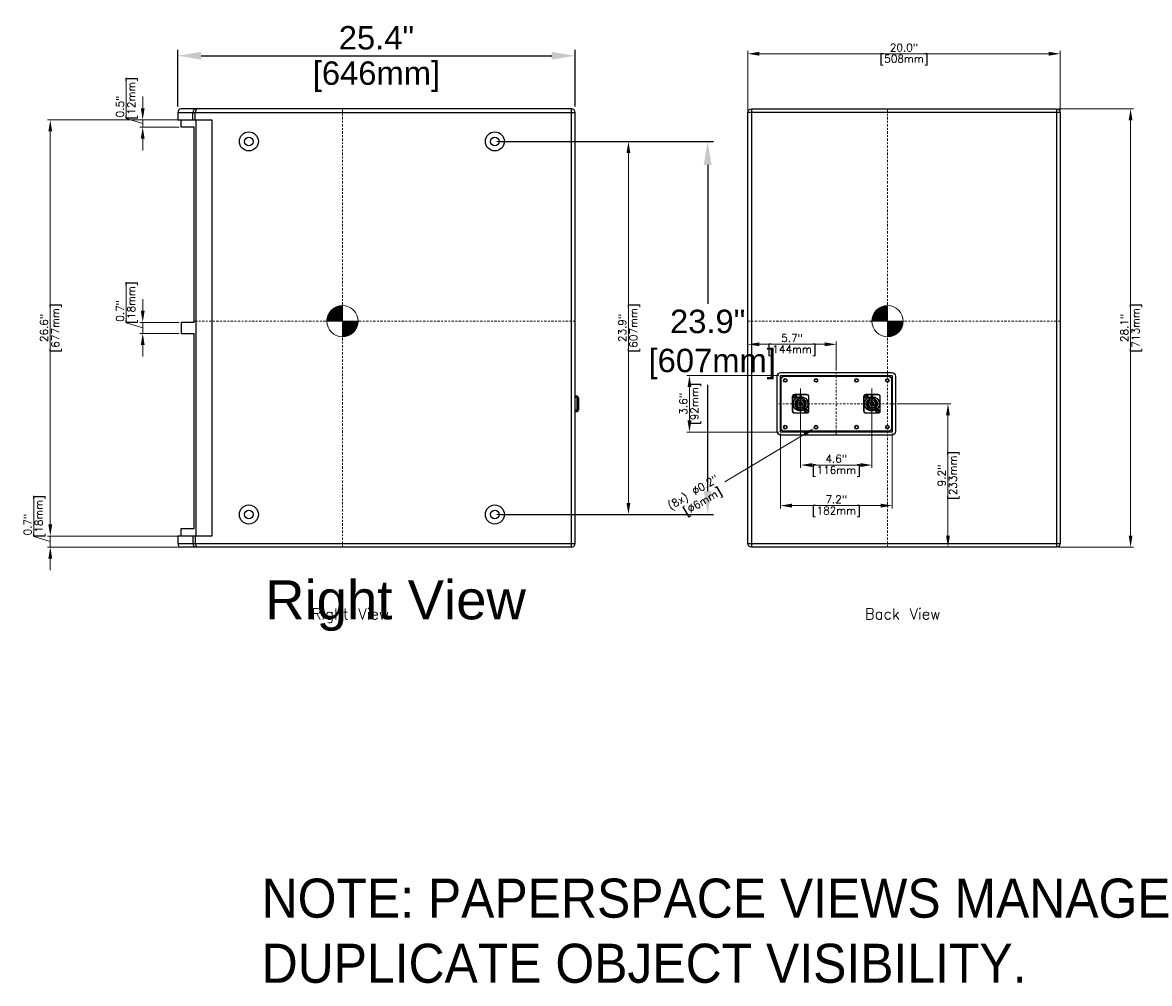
# Model space of a CAD drawing. Extents: x -3 to 142, y 13 to 135.
# Tile 3 of 3: x 70 to 142, y 30 to 91. Entities that reach past the tile are written whole.
import ezdxf
from ezdxf.enums import TextEntityAlignment as Align

# ---------------------------------------------------------------- set-up
doc = ezdxf.new("R2010")
doc.units = 0
doc.header["$LTSCALE"] = 0.125
doc.header["$MEASUREMENT"] = 0
doc.linetypes.add('CENTER', pattern=[2, 1.25, -0.25, 0.25, -0.25])
doc.layers.get('0').update_dxf_attribs({"linetype": 'CONTINUOUS', "lineweight": 5})
doc.layers.get('DEFPOINTS').update_dxf_attribs({"linetype": 'CONTINUOUS'})
for name, color, linetype, lineweight in [('es-device', 1, 'CONTINUOUS', 25), ('ES-DEVICE-WEB', 7, 'CONTINUOUS', 25), ('es-dimension', 7, 'CONTINUOUS', 5), ('ES-DIMENSION-WEB', 7, 'CONTINUOUS', 15), ('es-text', 5, 'CONTINUOUS', 5)]:
    doc.layers.add(name, color=color, linetype=linetype, lineweight=lineweight)
doc.layers.add('ES-TEXT-NOTE', color=7, linetype='CONTINUOUS', plot=False)
doc.layers.add('ES-TEXT-WEB', color=7, linetype='CONTINUOUS')
doc.styles.get("Standard").update_dxf_attribs({"font": 'txt.shx'})
doc.styles.add('TrueType', font='ARIALUNI.TTF')
doc.dimstyles.get("Standard").update_dxf_attribs({"dimscale": 0, "dimtxt": 0.4925, "dimasz": 0.7425, "dimexe": 0.18, "dimexo": 0.125, "dimgap": 0.1525, "dimtad": 0, "dimdec": 1, "dimzin": 0, "dimdsep": 46, "dimtxsty": 'Standard', "dimcen": 0, "dimclrd": 256, "dimclre": 256, "dimadec": 0, "dimazin": 0, "dimtfac": 1, "dimtdec": 1, "dimtofl": 0, "dimtmove": 1, "dimatfit": 3, "dimfxl": 0, "dimtolj": 1, "dimtzin": 0, "dimlwd": -1, "dimlwe": -1, "dimarcsym": 0})
doc.dimstyles.new('TrueType', dxfattribs={"dimscale": 1.5, "dimtxt": 1, "dimasz": 1, "dimexe": 0.25, "dimexo": 0.25, "dimgap": 0.25, "dimtad": 0, "dimtih": 1, "dimtoh": 1, "dimdec": 1, "dimzin": 0, "dimdsep": 46, "dimtxsty": 'TrueType', "dimcen": 0, "dimadec": 0, "dimazin": 0, "dimtfac": 1, "dimtdec": 1, "dimtofl": 0, "dimtmove": 1, "dimatfit": 3, "dimfxl": 0, "dimtolj": 1, "dimtzin": 0, "dimarcsym": 0})

# ---------------------------------------------------------------- blocks, each defined once
blk = doc.blocks.new('*D9')
at = {"layer": 'DEFPOINTS', "color": 0}
for p in [(99.806, 83.849), (99.806, 59.967), (113.428, 59.967)]:
    blk.add_point(p, dxfattribs=at)
at = {"layer": 'ES-DIMENSION-WEB', "color": 0, "lineweight": -2}
for p, q in [((100.181, 83.849), (113.803, 83.849)), ((113.428, 82.349), (113.428, 73.442)), ((113.428, 61.467), (113.428, 68.26)), ((100.181, 59.967), (113.803, 59.967))]:
    blk.add_line(p, q, dxfattribs=at)
at = {"layer": 'ES-DIMENSION-WEB', "color": 0}
for points in [[(113.178, 82.349), (113.678, 82.349), (113.428, 83.849)], [(113.178, 61.467), (113.678, 61.467), (113.428, 59.967)]]:
    blk.add_solid(points, dxfattribs=at)
at = {"layer": 'ES-DIMENSION-WEB', "color": 0, "insert": (113.428, 70.851), "char_height": 1.5, "attachment_point": 5, "style": 'TrueType'}
blk.add_mtext('\\A1;23.9"\\P [607mm]', dxfattribs=at)
blk = doc.blocks.new('COG')
h = blk.add_hatch()
h.set_pattern_fill('ANSI31', color=256, scale=0.1, style=0)
h.set_pattern_definition([(45, (41.252907, -178.948929), (-0.0088388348, 0.0088388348), [])])
h.paths.add_polyline_path([(0.707, 0.707, 0.198912), (0, 1), (0, 0)])
h.paths.add_polyline_path([(0, 1, 0.198912), (-0.707, 0.707), (0, 0)])
h.paths.add_polyline_path([(0, 0), (-0.707, -0.707, 0.198912), (0, -1)])
h.paths.add_polyline_path([(0, 0), (0, -1, 0.198912), (0.707, -0.707)])
for p, q in [((-0.707, -0.707), (0.707, 0.707)), ((0.707, -0.707), (-0.707, 0.707))]:
    blk.add_line(p, q)
blk.add_circle((0, 0), 1)
blk = doc.blocks.new('*D10')
at = {"layer": 'DEFPOINTS', "color": 0}
for p in [(135.758, 85.936), (135.757, 57.881), (140.501, 57.881)]:
    blk.add_point(p, dxfattribs=at)
at = {"layer": 'es-dimension'}
for p, q in [((135.883, 85.936), (140.681, 85.936)), ((140.501, 85.193), (140.501, 58.623)), ((135.882, 57.881), (140.681, 57.881))]:
    blk.add_line(p, q, dxfattribs=at)
for points in [[(140.378, 85.193), (140.625, 85.193), (140.501, 85.936)], [(140.378, 58.623), (140.625, 58.623), (140.501, 57.881)]]:
    blk.add_solid(points, dxfattribs=at)
at = {"layer": 'es-dimension', "color": 0, "char_height": 0.4925, "attachment_point": 5, "rotation": 90}
for s, insert in [('\\A1;[713mm]', (140.9, 71.908)), ('\\A1;28.1"', (140.103, 71.908))]:
    blk.add_mtext(s, dxfattribs=dict(at, insert=insert))
blk = doc.blocks.new('*D11')
at = {"layer": 'DEFPOINTS', "color": 0}
for p in [(115.993, 89.459), (115.993, 85.7), (135.993, 85.7)]:
    blk.add_point(p, dxfattribs=at)
at = {"layer": 'es-dimension'}
for p, q in [((115.993, 85.825), (115.993, 89.639)), ((135.25, 89.459), (116.735, 89.459)), ((135.993, 85.825), (135.993, 89.639))]:
    blk.add_line(p, q, dxfattribs=at)
for points in [[(116.735, 89.583), (116.735, 89.336), (115.993, 89.459)], [(135.25, 89.583), (135.25, 89.336), (135.993, 89.459)]]:
    blk.add_solid(points, dxfattribs=at)
at = {"layer": 'es-dimension', "color": 0, "char_height": 0.4925, "attachment_point": 5}
for s, insert in [('\\A1;20.0"', (125.993, 89.858)), ('\\A1;[508mm]', (125.993, 89.061))]:
    blk.add_mtext(s, dxfattribs=dict(at, insert=insert))
blk = doc.blocks.new('*D12')
at = {"layer": 'DEFPOINTS', "color": 0}
for p in [(118.08, 65.282), (125.245, 65.282), (125.245, 60.538)]:
    blk.add_point(p, dxfattribs=at)
at = {"layer": 'es-dimension'}
for p, q in [((118.08, 65.157), (118.08, 60.358)), ((125.245, 65.157), (125.245, 60.358)), ((118.822, 60.538), (124.502, 60.538))]:
    blk.add_line(p, q, dxfattribs=at)
for points in [[(118.822, 60.662), (118.822, 60.414), (118.08, 60.538)], [(124.502, 60.662), (124.502, 60.414), (125.245, 60.538)]]:
    blk.add_solid(points, dxfattribs=at)
at = {"layer": 'es-dimension', "color": 0, "char_height": 0.4925, "attachment_point": 5}
for s, insert in [('\\A1;7.2"', (121.662, 60.937)), ('\\A1;[182mm]', (121.662, 60.139))]:
    blk.add_mtext(s, dxfattribs=dict(at, insert=insert))
blk = doc.blocks.new('*D13')
at = {"layer": 'DEFPOINTS', "color": 0}
for p in [(118.119, 68.865), (112.264, 65.243), (118.119, 65.243)]:
    blk.add_point(p, dxfattribs=at)
at = {"layer": 'es-dimension'}
for p, q in [((117.994, 68.865), (112.084, 68.865)), ((112.264, 68.123), (112.264, 65.986)), ((117.994, 65.243), (112.084, 65.243))]:
    blk.add_line(p, q, dxfattribs=at)
for points in [[(112.14, 68.123), (112.387, 68.123), (112.264, 68.865)], [(112.14, 65.986), (112.387, 65.986), (112.264, 65.243)]]:
    blk.add_solid(points, dxfattribs=at)
at = {"layer": 'es-dimension', "color": 0, "char_height": 0.4925, "attachment_point": 5, "rotation": 90}
for s, insert in [('\\A1;[92mm]', (112.662, 67.054)), ('\\A1;3.6"', (111.865, 67.054))]:
    blk.add_mtext(s, dxfattribs=dict(at, insert=insert))
blk = doc.blocks.new('*D14')
at = {"layer": 'DEFPOINTS', "color": 0}
for p in [(125.442, 67.054), (125.993, 57.881), (128.81, 57.881)]:
    blk.add_point(p, dxfattribs=at)
at = {"layer": 'es-dimension'}
for p, q in [((125.567, 67.054), (128.99, 67.054)), ((128.81, 66.312), (128.81, 58.623)), ((126.118, 57.881), (128.99, 57.881))]:
    blk.add_line(p, q, dxfattribs=at)
for points in [[(128.686, 66.312), (128.934, 66.312), (128.81, 67.054)], [(128.686, 58.623), (128.934, 58.623), (128.81, 57.881)]]:
    blk.add_solid(points, dxfattribs=at)
at = {"layer": 'es-dimension', "color": 0, "char_height": 0.4925, "attachment_point": 5, "rotation": 90}
for s, insert in [('\\A1;[233mm]', (129.209, 62.467)), ('\\A1;9.2"', (128.411, 62.467))]:
    blk.add_mtext(s, dxfattribs=dict(at, insert=insert))
blk = doc.blocks.new('*D15')
at = {"layer": 'DEFPOINTS', "color": 0}
for p in [(120.262, 65.497), (120.464, 65.619)]:
    blk.add_point(p, dxfattribs=at)
at = {"layer": 'es-dimension'}
blk.add_line((114.522, 62.05), (119.625, 65.115), dxfattribs=at)
blk.add_solid([(119.562, 65.221), (119.689, 65.009), (120.262, 65.497)], dxfattribs=at)
at = {"layer": 'es-dimension', "color": 0, "insert": (112.737, 60.978), "char_height": 0.4925, "attachment_point": 5, "rotation": 30.98779}
blk.add_mtext('\\A1;(8x) ∅0.2"\\P [∅6mm]', dxfattribs=at)
blk = doc.blocks.new('*D18')
at = {"layer": 'DEFPOINTS', "color": 0}
for p in [(115.993, 70.861), (115.993, 69.062), (121.662, 69.062)]:
    blk.add_point(p, dxfattribs=at)
at = {"layer": 'es-dimension'}
for p, q in [((115.993, 69.187), (115.993, 71.041)), ((120.92, 70.861), (116.735, 70.861)), ((121.662, 69.187), (121.662, 71.041))]:
    blk.add_line(p, q, dxfattribs=at)
for points in [[(116.735, 70.985), (116.735, 70.738), (115.993, 70.861)], [(120.92, 70.985), (120.92, 70.738), (121.662, 70.861)]]:
    blk.add_solid(points, dxfattribs=at)
at = {"layer": 'es-dimension', "color": 0, "char_height": 0.4925, "attachment_point": 5}
for s, insert in [('\\A1;5.7"', (118.828, 71.26)), ('\\A1;[144mm]', (118.828, 70.463))]:
    blk.add_mtext(s, dxfattribs=dict(at, insert=insert))
blk = doc.blocks.new('cover-1')
blk.add_lwpolyline([(-3.335, 1.76), (3.335, 1.76, -0.414214), (3.531, 1.563), (3.531, -1.563, -0.414214), (3.335, -1.76), (-3.335, -1.76, -0.414214), (-3.531, -1.563), (-3.531, 1.563, -0.414214)], format="xyb", close=True)
for centre, radius in [((-3.268, 1.496), 0.0984), ((-1.299, 1.496), 0.0984), ((1.299, 1.496), 0.0984), ((3.268, 1.496), 0.0984), ((-2.657, 0.482), 0.0984), ((-2.283, 0), 0.472), ((1.909, 0.482), 0.0984), ((2.283, 0), 0.472), ((-1.909, -0.482), 0.0984), ((2.657, -0.482), 0.0984), ((-3.268, -1.496), 0.0984), ((-1.299, -1.496), 0.0984), ((1.299, -1.496), 0.0984), ((3.268, -1.496), 0.0984)]:
    blk.add_circle(centre, radius)
blk = doc.blocks.new('NL-4')
for p, q in [((-0.336, 0.067), (-0.341, 0.073)), ((-0.335, 0.097), (-0.222, 0.097)), ((-0.319, 0.067), (-0.313, 0.073)), ((-0.241, 0.03), (-0.241, 0.097)), ((-0.236, 0.097), (-0.228, 0.089)), ((-0.228, 0.089), (-0.217, 0.089)), ((-0.228, 0.089), (-0.228, -0.01)), ((-0.225, 0.266), (-0.149, 0.191)), ((-0.225, 0.09), (-0.199, 0.09)), ((-0.217, 0.09), (-0.217, 0.066)), ((-0.097, 0.056), (-0.126, 0.073)), ((-0.122, 0.373), (-0.106, 0.373)), ((-0.1, 0.381), (-0.104, 0.396)), ((-0.102, 0.38), (-0.102, 0.333)), ((-0.098, 0.055), (0.098, 0.055)), ((-0.091, 0.066), (-0.091, 0.104)), ((-0.022, 0.119), (-0.069, 0.119)), ((-0.043, 0.375), (-0.049, 0.381)), ((-0.043, 0.368), (-0.049, 0.361)), ((-0.042, 0.395), (-0.043, 0.407)), ((0.04, 0.132), (-0.02, 0.132)), ((-0.007, 0.124), (-0.013, 0.114)), ((0.027, 0.119), (0.006, 0.119)), ((0.063, 0.119), (0.029, 0.119)), ((0.042, 0.395), (0.043, 0.407)), ((0.043, 0.375), (0.049, 0.381)), ((0.043, 0.368), (0.049, 0.361)), ((0.063, 0.093), (0.063, 0.131)), ((0.1, 0.381), (0.104, 0.396)), ((0.102, 0.38), (0.102, 0.337)), ((0.106, 0.373), (0.122, 0.373)), ((0.225, 0.266), (0.149, 0.191)), ((0.171, 0.171), (0.155, 0.155)), ((0.222, 0.096), (0.205, 0.096)), ((0.217, 0.094), (0.206, 0.094)), ((0.217, 0.066), (0.217, 0.094)), ((0.228, 0.089), (0.217, 0.089)), ((0.335, 0.097), (0.222, 0.097)), ((0.228, 0.089), (0.236, 0.097)), ((0.228, 0.031), (0.228, 0.089)), ((0.228, 0.007), (0.238, 0.013)), ((0.228, -0.089), (0.228, 0.007)), ((0.241, 0.023), (0.241, 0.097)), ((0.293, 0.195), (0.291, 0.192)), ((0.319, 0.067), (0.313, 0.073)), ((0.336, 0.067), (0.341, 0.073)), ((-0.336, -0.067), (-0.341, -0.073)), ((-0.335, -0.097), (-0.222, -0.097)), ((-0.319, -0.067), (-0.313, -0.073)), ((-0.272, -0.223), (-0.27, -0.22)), ((-0.241, -0.023), (-0.241, -0.097)), ((-0.23, -0.007), (-0.24, -0.013)), ((-0.228, -0.089), (-0.236, -0.097)), ((-0.228, -0.034), (-0.228, -0.089)), ((-0.228, -0.089), (-0.217, -0.089)), ((-0.225, -0.266), (-0.149, -0.191)), ((-0.222, -0.096), (-0.205, -0.096)), ((-0.217, -0.066), (-0.217, -0.094)), ((-0.217, -0.094), (-0.206, -0.094)), ((-0.171, -0.171), (-0.155, -0.155)), ((-0.098, -0.055), (0.098, -0.055)), ((-0.073, -0.357), (-0.065, -0.35)), ((-0.065, -0.388), (-0.073, -0.395)), ((-0.063, -0.093), (-0.063, -0.131)), ((-0.063, -0.119), (-0.029, -0.119)), ((-0.043, -0.368), (-0.049, -0.361)), ((-0.043, -0.375), (-0.049, -0.381)), ((-0.04, -0.132), (0.02, -0.132)), ((-0.027, -0.119), (-0.006, -0.119)), ((0.007, -0.124), (0.013, -0.114)), ((0.022, -0.119), (0.069, -0.119)), ((0.043, -0.368), (0.049, -0.361)), ((0.043, -0.375), (0.049, -0.381)), ((0.073, -0.357), (0.065, -0.35)), ((0.065, -0.388), (0.073, -0.395)), ((0.091, -0.066), (0.091, -0.104)), ((0.091, -0.066), (0.091, -0.104)), ((0.097, -0.056), (0.126, -0.073)), ((0.097, -0.056), (0.126, -0.073)), ((0.225, -0.266), (0.149, -0.191)), ((0.225, -0.09), (0.199, -0.09)), ((0.217, -0.09), (0.217, -0.066)), ((0.228, -0.089), (0.217, -0.089)), ((0.335, -0.097), (0.222, -0.097)), ((0.236, -0.097), (0.228, -0.089)), ((0.241, -0.031), (0.241, -0.097)), ((0.319, -0.067), (0.313, -0.073)), ((0.336, -0.067), (0.341, -0.073))]:
    blk.add_line(p, q)
at = {"flags": 128}
for points in [[(-0.374, 0.61), (0.374, 0.61, -0.414214), (0.512, 0.472), (0.512, -0.472, -0.414214), (0.374, -0.61), (-0.374, -0.61, -0.414214), (-0.512, -0.472), (-0.512, 0.472, -0.414214), (-0.374, 0.61)], [(-0.374, 0.594), (0.374, 0.594, -0.414214), (0.496, 0.472), (0.496, -0.472, -0.414214), (0.374, -0.594), (-0.374, -0.594, -0.414214), (-0.496, -0.472), (-0.496, 0.472, -0.414214)], [(-0.319, 0.067), (-0.319, -0.067), (-0.336, -0.067, -0.098685), (-0.336, 0.067), (-0.319, 0.067)], [(-0.106, 0.336), (-0.122, 0.336), (-0.122, 0.373, -0.340527), (-0.104, 0.396, -0.129697), (0.104, 0.396, -0.340527), (0.122, 0.373), (0.122, 0.336), (0.106, 0.336), (0.106, 0.373, 0.340527), (0.1, 0.381, 0.129697), (-0.1, 0.381, 0.340527), (-0.106, 0.373)], [(-0.055, 0.366), (-0.055, 0.374), (-0.043, 0.387, -0.055823), (0.043, 0.387), (0.055, 0.374), (0.055, 0.366), (0.043, 0.356, 0.060785), (-0.043, 0.356)], [(-0.043, 0.368), (-0.043, 0.375, -0.057502), (0.043, 0.375), (0.043, 0.368, 0.058712), (-0.043, 0.368)], [(0.319, -0.067), (0.319, 0.067), (0.336, 0.067, -0.098685), (0.336, -0.067), (0.319, -0.067)], [(0.055, -0.366), (0.055, -0.374), (0.043, -0.387, -0.055823), (-0.043, -0.387), (-0.055, -0.374), (-0.055, -0.366), (-0.043, -0.356, 0.060785), (0.043, -0.356)], [(0.043, -0.368), (0.043, -0.375, -0.057502), (-0.043, -0.375), (-0.043, -0.368, 0.058712), (0.043, -0.368)]]:
    blk.add_lwpolyline(points, format="xyb", close=True, dxfattribs=at)
for points in [[(-0.341, 0.073), (-0.334, 0.079), (-0.319, 0.079), (-0.307, 0.067), (-0.307, -0.067), (-0.319, -0.079), (-0.334, -0.079), (-0.341, -0.073)], [(-0.047, 0.579), (0.047, 0.579), (0, 0.497), (-0.047, 0.579)], [(0.341, -0.073), (0.334, -0.079), (0.319, -0.079), (0.307, -0.067), (0.307, 0.067), (0.319, 0.079), (0.334, 0.079), (0.341, 0.073)]]:
    blk.add_lwpolyline(points, dxfattribs=at)
for points in [[(-0.312, 0.156), (-0.217, 0.156, 0.668179), (-0.211, 0.169), (-0.266, 0.225)], [(-0.222, -0.045), (-0.24, -0.013, -0.198912), (-0.246, 0.032), (-0.235, 0.029, 0.198887), (-0.23, -0.007), (-0.226, -0.014)], [(0.123, 0.334), (0.123, 0.393, 0.153023), (-0.123, 0.393), (-0.123, 0.334)], [(-0.111, 0.336), (-0.111, 0.373, -0.340527), (-0.102, 0.385, -0.037545), (-0.043, 0.396), (-0.042, 0.395, -0.052555), (0.042, 0.395), (0.043, 0.396, -0.037545), (0.102, 0.385, -0.340527), (0.111, 0.373), (0.111, 0.336)], [(-0.042, 0.131), (-0.013, 0.114, 0.198905), (0.032, 0.108), (0.029, 0.12, -0.198912), (-0.007, 0.124), (-0.026, 0.135)], [(0.312, 0.156), (0.217, 0.156, -0.668179), (0.211, 0.169), (0.266, 0.225)], [(0.223, 0.04), (0.238, 0.013, -0.198912), (0.244, -0.032), (0.233, -0.029, 0.198887), (0.228, 0.007), (0.226, 0.011)], [(-0.312, -0.156), (-0.217, -0.156, -0.668179), (-0.211, -0.169), (-0.266, -0.225)], [(-0.073, -0.357), (-0.073, -0.395, 0.091445), (0.073, -0.395), (0.073, -0.357)], [(-0.065, -0.342), (-0.065, -0.388, 0.083069), (0.065, -0.388), (0.065, -0.342)], [(0.042, -0.131), (0.013, -0.114, 0.198905), (-0.032, -0.108), (-0.029, -0.12, -0.198912), (0.007, -0.124), (0.026, -0.135)], [(0.312, -0.156), (0.217, -0.156, 0.668179), (0.211, -0.169), (0.266, -0.225)]]:
    blk.add_lwpolyline(points, format="xyb", dxfattribs=at)
for centre, radius in [((-0.374, 0.472), 0.118), ((0, 0), 0.465), ((-0.374, 0.472), 0.0689), ((0, 0), 0.348), ((0.374, -0.472), 0.118), ((0.374, -0.472), 0.0689)]:
    blk.add_circle(centre, radius)
for radius, start, end in [(0.364, 109.74359, 258.46396), (0.356, 110.19864, 259.49591), (0.226, 156.60443, 225), (0.242, 1.31418, 158.19563), (0.219, 155.71467, 225), (0.146, 64.37797, 150), (0.138, 62.79711, 150), (0.112, 143.80555, 235.84708), (0.112, 323.80555, 55.84708), (0.356, 280.50409, 69.80136), (0.364, 281.53604, 70.25641), (0.352, 33.63889, 73.10415), (0.219, 335.71467, 45), (0.226, 336.60443, 45), (0.352, 219.37151, 253.10415), (0.242, 203.27796, 352.74733), (0.138, 242.79711, 330), (0.146, 244.37797, 330)]:
    blk.add_arc((0, 0), radius, start, end)
blk = doc.blocks.new('*D22')
at = {"layer": 'DEFPOINTS', "color": 0}
for p in [(119.379, 68.054), (123.946, 68.054), (123.946, 63.134)]:
    blk.add_point(p, dxfattribs=at)
at = {"layer": 'es-dimension'}
for p, q in [((119.379, 67.929), (119.379, 62.954)), ((123.946, 67.929), (123.946, 62.954)), ((120.121, 63.134), (123.203, 63.134))]:
    blk.add_line(p, q, dxfattribs=at)
for points in [[(120.121, 63.258), (120.121, 63.011), (119.379, 63.134)], [(123.203, 63.258), (123.203, 63.011), (123.946, 63.134)]]:
    blk.add_solid(points, dxfattribs=at)
at = {"layer": 'es-dimension', "color": 0, "char_height": 0.4925, "attachment_point": 5}
for s, insert in [('\\A1;4.6"', (121.662, 63.533)), ('\\A1;[116mm]', (121.662, 62.736))]:
    blk.add_mtext(s, dxfattribs=dict(at, insert=insert))
blk = doc.blocks.new('NL-4-side')
for p, q in [((-0.512, 0.135), (0.512, 0.135)), ((-0.396, 0.149), (-0.396, 0)), ((0.39, 0.225), (-0.39, 0.225)), ((0.396, 0.149), (0.396, 0))]:
    blk.add_line(p, q)
at = {"flags": 128}
blk.add_lwpolyline([(-0.512, 0), (0.512, 0), (0.512, 0.135, 0.414214), (0.499, 0.149), (-0.499, 0.149, 0.414214), (-0.512, 0.135)], format="xyb", close=True, dxfattribs=at)
blk.add_lwpolyline([(-0.39, 0.149), (-0.39, 0.225, -0.414214), (-0.383, 0.231), (0.383, 0.231, -0.414214), (0.39, 0.225), (0.39, 0.149)], format="xyb", dxfattribs=at)
blk = doc.blocks.new('*D32')
at = {"layer": 'DEFPOINTS', "color": 0}
for p in [(79.504, 85.227), (71.346, 58.59), (79.504, 58.59)]:
    blk.add_point(p, dxfattribs=at)
at = {"layer": 'es-dimension'}
for p, q in [((79.379, 85.227), (71.166, 85.227)), ((71.346, 84.485), (71.346, 59.332)), ((79.379, 58.59), (71.166, 58.59))]:
    blk.add_line(p, q, dxfattribs=at)
for points in [[(71.222, 84.485), (71.47, 84.485), (71.346, 85.227)], [(71.222, 59.332), (71.47, 59.332), (71.346, 58.59)]]:
    blk.add_solid(points, dxfattribs=at)
at = {"layer": 'es-dimension', "color": 0, "char_height": 0.4925, "attachment_point": 5, "rotation": 90}
for s, insert in [('\\A1;[677mm]', (71.745, 71.908)), ('\\A1;26.6"', (70.947, 71.908))]:
    blk.add_mtext(s, dxfattribs=dict(at, insert=insert))
blk = doc.blocks.new('*D33')
at = {"layer": 'DEFPOINTS', "color": 0}
for p in [(79.719, 85.231), (77.263, 84.759), (79.719, 84.759)]:
    blk.add_point(p, dxfattribs=at)
at = {"layer": 'es-dimension'}
for p, q in [((76.21, 85.311), (76.21, 87.914)), ((77.263, 85.974), (77.263, 86.716)), ((77.263, 84.995), (76.21, 85.311)), ((79.594, 85.231), (77.083, 85.231)), ((77.263, 85.231), (77.263, 84.759)), ((79.594, 84.759), (77.083, 84.759)), ((77.263, 84.016), (77.263, 83.274))]:
    blk.add_line(p, q, dxfattribs=at)
for points in [[(77.14, 85.974), (77.387, 85.974), (77.263, 85.231)], [(77.14, 84.016), (77.387, 84.016), (77.263, 84.759)]]:
    blk.add_solid(points, dxfattribs=at)
at = {"layer": 'es-dimension', "color": 0, "char_height": 0.4925, "attachment_point": 5, "rotation": 90}
for s, insert in [('\\A1;[12mm]', (76.608, 86.613)), ('\\A1;0.5"', (75.811, 86.079))]:
    blk.add_mtext(s, dxfattribs=dict(at, insert=insert))
blk = doc.blocks.new('*D34')
at = {"layer": 'DEFPOINTS', "color": 0}
for p in [(79.74, 58.59), (71.346, 57.881), (79.74, 57.881)]:
    blk.add_point(p, dxfattribs=at)
at = {"layer": 'es-dimension'}
for p, q in [((70.292, 58.551), (70.292, 61.155)), ((71.346, 59.332), (71.346, 60.075)), ((71.346, 58.235), (70.292, 58.551)), ((79.615, 58.59), (71.166, 58.59)), ((71.346, 58.59), (71.346, 57.881)), ((79.615, 57.881), (71.166, 57.881)), ((71.346, 57.138), (71.346, 56.396))]:
    blk.add_line(p, q, dxfattribs=at)
for points in [[(71.222, 59.332), (71.47, 59.332), (71.346, 58.59)], [(71.222, 57.138), (71.47, 57.138), (71.346, 57.881)]]:
    blk.add_solid(points, dxfattribs=at)
at = {"layer": 'es-dimension', "color": 0, "char_height": 0.4925, "attachment_point": 5, "rotation": 90}
for s, insert in [('\\A1;[18mm]', (70.691, 59.853)), ('\\A1;0.7"', (69.893, 59.319))]:
    blk.add_mtext(s, dxfattribs=dict(at, insert=insert))
blk = doc.blocks.new('*D35')
at = {"layer": 'DEFPOINTS', "color": 0}
for p in [(79.719, 72.267), (77.263, 71.558), (79.719, 71.558)]:
    blk.add_point(p, dxfattribs=at)
at = {"layer": 'es-dimension'}
for p, q in [((76.21, 72.228), (76.21, 74.832)), ((77.263, 73.009), (77.263, 73.752)), ((77.263, 71.912), (76.21, 72.228)), ((79.594, 72.267), (77.083, 72.267)), ((77.263, 72.267), (77.263, 71.558)), ((79.594, 71.558), (77.083, 71.558)), ((77.263, 70.816), (77.263, 70.073))]:
    blk.add_line(p, q, dxfattribs=at)
for points in [[(77.14, 73.009), (77.387, 73.009), (77.263, 72.267)], [(77.14, 70.816), (77.387, 70.816), (77.263, 71.558)]]:
    blk.add_solid(points, dxfattribs=at)
at = {"layer": 'es-dimension', "color": 0, "char_height": 0.4925, "attachment_point": 5, "rotation": 90}
for s, insert in [('\\A1;[18mm]', (76.608, 73.53)), ('\\A1;0.7"', (75.811, 72.997))]:
    blk.add_mtext(s, dxfattribs=dict(at, insert=insert))
blk = doc.blocks.new('*D40')
at = {"layer": 'DEFPOINTS', "color": 0}
for p in [(104.944, 89.332), (79.504, 85.7), (104.944, 85.7)]:
    blk.add_point(p, dxfattribs=at)
at = {"layer": 'ES-DIMENSION-WEB', "color": 0, "lineweight": -2}
for p, q in [((79.504, 86.075), (79.504, 89.707)), ((104.944, 86.075), (104.944, 89.707)), ((81.004, 89.332), (103.444, 89.332))]:
    blk.add_line(p, q, dxfattribs=at)
at = {"layer": 'ES-DIMENSION-WEB', "color": 0}
for points in [[(81.004, 89.582), (81.004, 89.082), (79.504, 89.332)], [(103.444, 89.582), (103.444, 89.082), (104.944, 89.332)]]:
    blk.add_solid(points, dxfattribs=at)
at = {"layer": 'ES-DIMENSION-WEB', "color": 0, "char_height": 1.5, "attachment_point": 5, "style": 'TrueType'}
for s, insert in [('\\A1;25.4"', (92.224, 90.473)), ('\\A1;[646mm]', (92.224, 87.994))]:
    blk.add_mtext(s, dxfattribs=dict(at, insert=insert))
blk = doc.blocks.new('duplicate_objects_note')
at = {"insert": (0, 0), "char_height": 2.5, "width": 70.3349, "attachment_point": 1, "style": 'TrueType'}
blk.add_mtext('NOTE: PAPERSPACE VIEWS MANAGE DUPLICATE OBJECT VISIBILITY. ', dxfattribs=at)
blk = doc.blocks.new('*D42')
at = {"layer": 'DEFPOINTS', "color": 0}
for p in [(99.806, 83.849), (99.806, 59.967), (108.354, 59.967)]:
    blk.add_point(p, dxfattribs=at)
at = {"layer": 'es-dimension'}
for p, q in [((99.931, 83.849), (108.534, 83.849)), ((108.354, 83.107), (108.354, 60.71)), ((99.931, 59.967), (108.534, 59.967))]:
    blk.add_line(p, q, dxfattribs=at)
for points in [[(108.231, 83.107), (108.478, 83.107), (108.354, 83.849)], [(108.231, 60.71), (108.478, 60.71), (108.354, 59.967)]]:
    blk.add_solid(points, dxfattribs=at)
at = {"layer": 'es-dimension', "color": 0, "char_height": 0.4925, "attachment_point": 5, "rotation": 90}
for s, insert in [('\\A1;[607mm]', (108.753, 71.908)), ('\\A1;23.9"', (107.956, 71.908))]:
    blk.add_mtext(s, dxfattribs=dict(at, insert=insert))

msp = doc.modelspace()

# ---------------------------------------------------------------- linework, layer by layer
at = {"linetype": 'CENTER'}
for p, q in [((90.046, 57.881), (90.046, 85.936)), ((124.943, 57.881), (124.943, 85.936)), ((104.944, 72.342), (80.56, 72.342)), ((115.993, 72.342), (135.993, 72.342)), ((121.662, 65.046), (121.662, 69.062)), ((119.379, 66.054), (119.379, 68.054)), ((123.946, 66.054), (123.946, 68.054)), ((125.442, 67.054), (117.883, 67.054))]:
    msp.add_line(p, q, dxfattribs=at)
at = {"layer": 'es-device'}
for p, q in [((104.71, 85.936), (79.74, 85.936)), ((104.71, 57.881), (104.71, 85.936)), ((116.229, 85.936), (116.229, 57.881)), ((135.758, 85.936), (135.757, 57.881)), ((79.504, 85.704), (79.504, 85.231)), ((79.504, 85.7), (104.944, 85.7)), ((79.504, 85.231), (81.694, 85.231)), ((80.479, 85.231), (80.479, 85.704)), ((80.629, 85.231), (80.629, 85.704)), ((80.685, 58.593), (80.685, 85.231)), ((81.694, 85.231), (81.694, 58.59)), ((104.944, 58.117), (104.944, 85.7)), ((135.993, 85.7), (115.993, 85.7)), ((81.694, 58.59), (79.504, 58.59)), ((79.504, 58.59), (79.504, 58.117)), ((80.479, 58.59), (80.479, 58.117)), ((80.629, 58.59), (80.629, 58.117)), ((79.504, 58.117), (104.944, 58.117)), ((104.71, 57.881), (79.74, 57.881)), ((115.993, 58.117), (135.993, 58.117))]:
    msp.add_line(p, q, dxfattribs=at)
for points in [[(116.229, 85.936), (135.757, 85.936, -0.414214), (135.993, 85.7), (135.993, 58.117, -0.414214), (135.757, 57.881), (116.229, 57.881, -0.414214), (115.993, 58.117), (115.993, 85.7, -0.414214)], [(125.206, 65.046), (118.119, 65.046, -0.414214), (117.883, 65.282), (117.883, 68.826, -0.414214), (118.119, 69.062), (125.206, 69.062, -0.414214), (125.442, 68.826), (125.442, 65.282, -0.414214)], [(125.206, 65.243), (118.119, 65.243, -0.414214), (118.08, 65.282), (118.08, 68.826, -0.414214), (118.119, 68.865), (125.206, 68.865, -0.414214), (125.245, 68.826), (125.245, 65.282, -0.414214)]]:
    msp.add_lwpolyline(points, format="xyb", close=True, dxfattribs=at)
for points in [[(80.56, 72.267), (80.56, 84.759), (79.719, 84.759), (79.719, 85.231)], [(80.56, 72.267), (79.719, 72.267), (79.719, 71.558), (80.56, 71.558)], [(79.719, 58.593), (79.719, 59.066), (80.56, 59.066), (80.56, 71.558)]]:
    msp.add_lwpolyline(points, dxfattribs=at)
for centre, radius in [((84.058, 83.849), 0.61), ((99.806, 83.849), 0.61), ((84.058, 83.849), 0.276), ((99.806, 83.849), 0.276), ((118.395, 68.55), 0.118), ((120.363, 68.55), 0.118), ((122.961, 68.55), 0.118), ((124.93, 68.55), 0.118), ((118.395, 65.558), 0.118), ((120.363, 65.558), 0.118), ((122.961, 65.558), 0.118), ((124.93, 65.558), 0.118), ((84.058, 59.967), 0.61), ((84.058, 59.967), 0.276), ((99.806, 59.967), 0.61), ((99.806, 59.967), 0.276)]:
    msp.add_circle(centre, radius, dxfattribs=at)
for centre, radius, start, end in [((79.74, 85.7), 0.236, 90, 180), ((80.705, 85.709), 0.227, 90.42641, 182.37802), ((81.443, 85.573), 0.824, 153.86802, 171.16481), ((104.708, 85.7), 0.236, 359.99951, 89.99716), ((79.74, 58.117), 0.236, 180, 270), ((80.705, 58.108), 0.227, 177.62198, 269.57359), ((81.443, 58.244), 0.824, 188.83519, 206.13198), ((104.708, 58.117), 0.236, 270, 360)]:
    msp.add_arc(centre, radius, start, end, dxfattribs=at)
at = {"layer": 'ES-DEVICE-WEB'}
for p, q in [((104.71, 85.936), (79.74, 85.936)), ((104.71, 57.881), (104.71, 85.936)), ((79.504, 85.704), (79.504, 85.231)), ((79.504, 85.7), (104.944, 85.7)), ((79.504, 85.231), (81.694, 85.231)), ((80.479, 85.231), (80.479, 85.704)), ((80.629, 85.231), (80.629, 85.704)), ((80.685, 58.593), (80.685, 85.231)), ((81.694, 85.231), (81.694, 58.59)), ((104.944, 58.117), (104.944, 85.7)), ((81.694, 58.59), (79.504, 58.59)), ((79.504, 58.59), (79.504, 58.117)), ((80.479, 58.59), (80.479, 58.117)), ((80.629, 58.59), (80.629, 58.117)), ((79.504, 58.117), (104.944, 58.117)), ((104.71, 57.881), (79.74, 57.881))]:
    msp.add_line(p, q, dxfattribs=at)
for points in [[(80.56, 72.267), (80.56, 84.759), (79.719, 84.759), (79.719, 85.231)], [(80.56, 72.267), (79.719, 72.267), (79.719, 71.558), (80.56, 71.558)], [(79.719, 58.593), (79.719, 59.066), (80.56, 59.066), (80.56, 71.558)]]:
    msp.add_lwpolyline(points, dxfattribs=at)
for centre, radius in [((84.058, 83.849), 0.61), ((99.806, 83.849), 0.61), ((84.058, 83.849), 0.276), ((99.806, 83.849), 0.276), ((84.058, 59.967), 0.61), ((84.058, 59.967), 0.276), ((99.806, 59.967), 0.61), ((99.806, 59.967), 0.276)]:
    msp.add_circle(centre, radius, dxfattribs=at)
for centre, radius, start, end in [((79.74, 85.7), 0.236, 90, 180), ((80.705, 85.709), 0.227, 90.42641, 182.37802), ((81.443, 85.573), 0.824, 153.86802, 171.16481), ((104.708, 85.7), 0.236, 359.99951, 89.99716), ((79.74, 58.117), 0.236, 180, 270), ((80.705, 58.108), 0.227, 177.62198, 269.57359), ((81.443, 58.244), 0.824, 188.83519, 206.13198), ((104.708, 58.117), 0.236, 270, 360)]:
    msp.add_arc(centre, radius, start, end, dxfattribs=at)

# ---------------------------------------------------------------- block references
for p, rotation in [((90.046, 72.342), 44.99999999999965), ((124.943, 72.342), 45.00000000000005)]:
    msp.add_blockref('COG', p, dxfattribs=dict(rotation=rotation))
at = {"layer": 'es-device'}
for name, p in [('cover-1', (121.662, 67.054)), ('NL-4', (119.379, 67.054)), ('NL-4', (123.946, 67.054))]:
    msp.add_blockref(name, p, dxfattribs=at)
at = {"layer": 'es-device', "xscale": -1, "rotation": 270}
msp.add_blockref('NL-4-side', (104.944, 67.054), dxfattribs=at)
at = {"layer": 'ES-DEVICE-WEB', "xscale": -1, "rotation": 270}
msp.add_blockref('NL-4-side', (104.944, 67.054), dxfattribs=at)
at = {"layer": 'ES-TEXT-NOTE'}
msp.add_blockref('duplicate_objects_note', (84.853, 36.662), dxfattribs=at)

# ---------------------------------------------------------------- texts
at = {"layer": 'es-text'}
for s, p in [('Right View', (90.555, 53.258)), ('Back View', (125.91, 53.258))]:
    msp.add_text(s, height=0.6985, dxfattribs=at).set_placement(p, align=Align.CENTER)
at = {"layer": 'ES-TEXT-WEB', "style": 'TrueType'}
msp.add_text('Right View', height=2.5, dxfattribs=at).set_placement((93.446, 53.258), align=Align.CENTER)

# ---------------------------------------------------------------- dimensions: what is measured, and where the dimension line sits
at = {"layer": 'es-dimension'}
for base, p1, p2, picture, middle in [((115.993, 89.459), (135.993, 85.7), (115.993, 85.7), '*D11', (125.993, 89.459)), ((123.946, 63.134), (119.379, 68.054), (123.946, 68.054), '*D22', (121.662, 63.134)), ((125.245, 60.538), (118.08, 65.282), (125.245, 65.282), '*D12', (121.662, 60.538))]:
    dim = msp.add_linear_dim(base=base, p1=p1, p2=p2, dimstyle='Standard', override={"dimscale": 1, "dimpost": '"\\X'}, dxfattribs=at)
    dim.commit()
    dim.dimension.update_dxf_attribs({"geometry": picture, "text_midpoint": middle})
for base, p1, p2, angle, picture, middle in [((77.263, 84.759), (79.719, 85.231), (79.719, 84.759), 90, '*D33', (76.21, 85.464)), ((140.501, 57.881), (135.758, 85.936), (135.757, 57.881), 90, '*D10', (140.501, 71.908)), ((71.346, 58.59), (79.504, 85.227), (79.504, 58.59), 90, '*D32', (71.346, 71.908)), ((108.354, 59.967), (99.806, 83.849), (99.806, 59.967), 90, '*D42', (108.354, 71.908)), ((77.263, 71.558), (79.719, 72.267), (79.719, 71.558), 270, '*D35', (76.21, 72.381)), ((115.993, 70.861), (121.662, 69.062), (115.993, 69.062), 0, '*D18', (118.828, 70.861)), ((112.264, 65.243), (118.119, 68.865), (118.119, 65.243), 90, '*D13', (112.264, 67.054)), ((128.81, 57.881), (125.442, 67.054), (125.993, 57.881), 90, '*D14', (128.81, 62.467)), ((71.346, 57.881), (79.74, 58.59), (79.74, 57.881), 270, '*D34', (70.292, 58.704))]:
    dim = msp.add_linear_dim(base=base, p1=p1, p2=p2, angle=angle, dimstyle='Standard', override={"dimscale": 1, "dimpost": '"\\X'}, dxfattribs=at)
    dim.commit()
    dim.dimension.update_dxf_attribs({"geometry": picture, "text_midpoint": middle})
dim = msp.add_diameter_dim_2p(p1=(120.464, 65.619), p2=(120.262, 65.497), text='(8x) <>', dimstyle='Standard', override={"dimscale": 1, "dimpost": '"\\X'}, dxfattribs=at)
dim.commit()
dim.dimension.update_dxf_attribs({"geometry": '*D15', "text_midpoint": (112.737, 60.978), "dimtype": 163})
at = {"layer": 'ES-DIMENSION-WEB'}
dim = msp.add_linear_dim(base=(104.944, 89.332), p1=(79.504, 85.7), p2=(104.944, 85.7), dimstyle='TrueType', override={"dimpost": '"\\X'}, dxfattribs=at)
dim.commit()
dim.dimension.update_dxf_attribs({"geometry": '*D40', "text_midpoint": (92.224, 89.332)})
dim = msp.add_linear_dim(base=(113.428, 59.967), p1=(99.806, 83.849), p2=(99.806, 59.967), angle=90, dimstyle='TrueType', override={"dimpost": '"\\X'}, dxfattribs=at)
dim.commit()
dim.dimension.update_dxf_attribs({"geometry": '*D9', "text_midpoint": (113.428, 70.851), "dimtype": 160})

doc.saveas('drawing.dxf')
